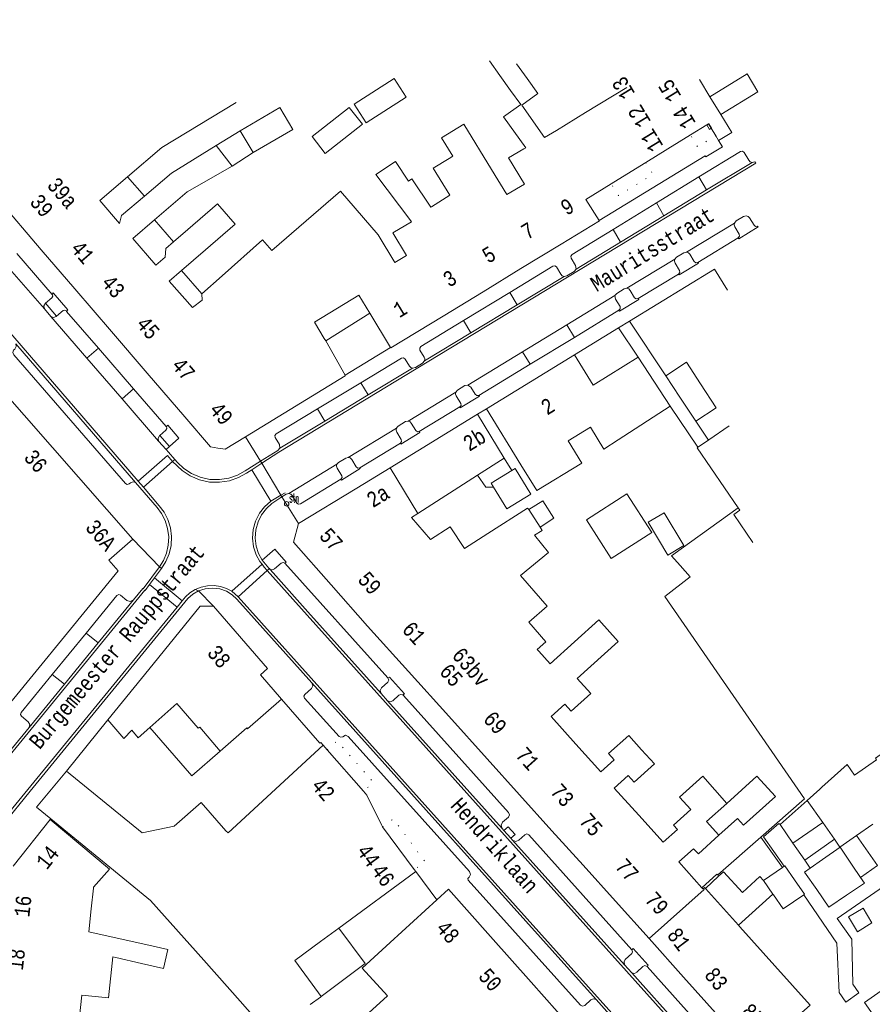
# Model space of a CAD drawing. Header units: metres. Extents: x 196790 to 198335, y 354523 to 356036.
# Tile 102 of 108: x 197571 to 197670, y 355550 to 355665. Entities that reach past the tile are written whole.
import ezdxf

# ---------------------------------------------------------------- set-up
doc = ezdxf.new("R2010")
doc.units = ezdxf.units.M
for name, pattern in [('DGN Style 1', [1.160006, 0.00193, -1.158076]), ('DGN Style 2', [186.027128, 111.616277, -74.410851]), ('DGN Style 3', [260.437979, 186.027128, -74.410851])]:
    doc.linetypes.add(name, pattern=pattern)
for name, color, linetype, lineweight in [('afdak', 252, 'DGN Style 2', 18), ('bij- of bedrijfsgebouw', 252, 'Continuous', 18), ('carport', 252, 'Continuous', 18), ('functiescheiding', 252, 'Continuous', 18), ('hoofdgebouw', 252, 'Continuous', 18), ('huisnummer BAG', 252, 'Continuous', 18), ('kant asfaltverharding', 252, 'Continuous', 18), ('kant klinkerverharding', 252, 'Continuous', 18), ('kant muur (extern)', 252, 'Continuous', 18), ('kant tegelverharding', 252, 'Continuous', 18), ('molgoot', 252, 'DGN Style 3', 18), ('overig WOZ', 252, 'DGN Style 1', 18), ('raster', 252, 'Continuous', 18), ('schutting', 252, 'Continuous', 18), ('straatnaam', 252, 'Continuous', 18), ('straatnaambord', 252, 'Continuous', 18), ('tuinhuis', 252, 'DGN Style 2', 18), ('vlakafsluiter grijs', 252, 'DGN Style 2', 18)]:
    doc.layers.add(name, color=color, linetype=linetype, lineweight=lineweight)
doc.styles.add('Style-Courier New', font='cour.ttf')
doc.styles.add('Style-simplex', font='simplex.shx')

# ---------------------------------------------------------------- blocks, each defined once
blk = doc.blocks.new('S435')
at = {"layer": 'straatnaambord', "color": 7, "linetype": 'Continuous', "lineweight": 0}
blk.add_circle((0, 0), 0.263, dxfattribs=at)
blk.add_circle((0, 0), 0.263, dxfattribs=at)
at = {"layer": 'straatnaambord', "color": 7, "linetype": 'Continuous', "lineweight": 0, "style": 'Style-simplex', "width": 0.428569}
blk.add_text('stn', height=1.05, dxfattribs=at).set_placement((0.32, 0.18))

msp = doc.modelspace()

# ---------------------------------------------------------------- linework, layer by layer
at = {"layer": 'afdak'}
for p, q in [((197593.874, 355650.014), (197596.673, 355651.722)), ((197598.172, 355649.168), (197595.751, 355647.58)), ((197583.545, 355646.337), (197585.526, 355644.117)), ((197586.68, 355641.327), (197588.909, 355638.782)), ((197592.189, 355632.729), (197589.849, 355635.452)), ((197606.635, 355627.252), (197611.785, 355630.461)), ((197627.447, 355613.602), (197628.335, 355612.168)), ((197644.2, 355606.117), (197646.054, 355607.237)), ((197646.054, 355607.237), (197648.356, 355603.426)), ((197646.502, 355602.307), (197644.2, 355606.117)), ((197648.356, 355603.426), (197646.502, 355602.307)), ((197652.418, 355564.904), (197652.307, 355565.037)), ((197654.725, 355559.179), (197658.743, 355562.808))]:
    msp.add_line(p, q, dxfattribs=at)
at = {"layer": 'afdak', "flags": 128}
for points in [[(197626.198, 355610.217), (197625.293, 355610.204), (197624.337, 355611.604)], [(197630.284, 355607.588), (197631.939, 355608.629), (197633.228, 355606.581), (197631.606, 355605.56)], [(197594.341, 355579.454), (197591.041, 355576.571), (197586.163, 355582.22)], [(197652.449, 355569.667), (197654.609, 355571.61), (197655.309, 355570.832), (197659.026, 355574.175), (197656.878, 355576.562), (197653.368, 355573.37)], [(197650.47, 355563.54), (197652.213, 355565.15), (197652.307, 355565.037)], [(197657.643, 355564.387), (197657.23, 355564.851), (197655.179, 355562.997), (197652.991, 355565.419), (197652.418, 355564.904)]]:
    msp.add_lwpolyline(points, dxfattribs=at)
at = {"layer": 'bij- of bedrijfsgebouw'}
for p, q in [((197625.706, 355659.871), (197626.943, 355658.148)), ((197630.105, 355657.8), (197628.873, 355659.526)), ((197626.943, 355658.148), (197628.18, 355656.425)), ((197628.18, 355656.425), (197629.36, 355654.782)), ((197596.673, 355651.722), (197598.172, 355649.168)), ((197646.257, 355623.173), (197648.659, 355624.77)), ((197648.659, 355624.77), (197650.303, 355622.244)), ((197647.91, 355620.686), (197646.257, 355623.173)), ((197650.303, 355622.244), (197652.114, 355619.465)), ((197649.762, 355617.901), (197647.91, 355620.686)), ((197652.114, 355619.465), (197649.762, 355617.901)), ((197653.623, 355617.339), (197651.268, 355615.729)), ((197649.986, 355614.85), (197651.224, 355615.699)), ((197651.224, 355615.699), (197651.268, 355615.729)), ((197586.214, 355562.062), (197574.596, 355571.591)), ((197664.517, 355566.838), (197663.09, 355565.848)), ((197659.852, 355565.925), (197657.643, 355564.387)), ((197660.032, 355566.051), (197659.852, 355565.925)), ((197668.943, 355564.764), (197667.983, 355566.18)), ((197657.643, 355564.387), (197658.743, 355562.808)), ((197658.743, 355562.808), (197658.79, 355562.74)), ((197582.678, 355557.601), (197585.663, 355556.93)), ((197585.171, 355554.746), (197582.186, 355555.418))]:
    msp.add_line(p, q, dxfattribs=at)
at = {"layer": 'bij- of bedrijfsgebouw', "flags": 128}
for points in [[(197629.484, 355654.686), (197631.339, 355656.073), (197630.105, 355657.8)], [(197598.172, 355649.168), (197602.791, 355651.879), (197601.292, 355654.433), (197596.673, 355651.722)], [(197654.693, 355607.788), (197649.917, 355614.803), (197649.986, 355614.85)], [(197574.596, 355571.591), (197572.945, 355572.945), (197576.458, 355577.117)], [(197595.258, 355569.932), (197595.016, 355570.18), (197592.133, 355573.466), (197589.001, 355570.721), (197585.259, 355569.942), (197576.458, 355577.117)], [(197667.983, 355566.18), (197666.569, 355568.262), (197664.517, 355566.838)], [(197660.032, 355566.051), (197660.121, 355566.113), (197661.265, 355564.455)], [(197663.09, 355565.848), (197662.422, 355565.384), (197663.842, 355563.338)], [(197667.329, 355562.694), (197669.396, 355564.097), (197668.943, 355564.764)], [(197662.322, 355562.738), (197662.408, 355562.797), (197661.265, 355564.455)], [(197658.79, 355562.74), (197659.937, 355561.092), (197662.322, 355562.738)], [(197663.842, 355563.338), (197665.262, 355561.291), (197667.329, 355562.694)], [(197585.663, 355556.93), (197588.238, 355556.351), (197587.75, 355554.165), (197585.171, 355554.746)]]:
    msp.add_lwpolyline(points, dxfattribs=at)
at = {"layer": 'carport', "flags": 128}
msp.add_lwpolyline([(197606.115, 355550.887), (197611.217, 355554.746), (197608.167, 355558.837)], dxfattribs=at)
at = {"layer": 'functiescheiding'}
for p, q in [((197651.409, 355655.686), (197655.722, 355658.335)), ((197656.982, 355656.259), (197652.655, 355653.63)), ((197651.019, 355644.826), (197650.121, 355646.343)), ((197645.164, 355643.311), (197646.042, 355641.809)), ((197640.988, 355638.744), (197640.109, 355640.219)), ((197628.088, 355632.878), (197628.96, 355631.459)), ((197623.542, 355628.186), (197622.696, 355629.601)), ((197634.726, 355629.11), (197635.606, 355627.654)), ((197578.812, 355625.233), (197580.167, 355626.401)), ((197630.46, 355624.532), (197629.561, 355625.974)), ((197610.717, 355622.357), (197611.588, 355620.959)), ((197584.263, 355621.675), (197582.908, 355620.496)), ((197606.529, 355617.906), (197605.67, 355619.318)), ((197584.785, 355610.907), (197588.194, 355613.901)), ((197585.393, 355610.203), (197588.806, 355613.194)), ((197601.419, 355609.26), (197599.194, 355613)), ((197598.029, 355612.232), (197600.243, 355608.577)), ((197599.244, 355601.233), (197595.692, 355598.083)), ((197596.451, 355597.453), (197599.828, 355600.493)), ((197586.69, 355599.642), (197589.929, 355596.964)), ((197589.334, 355596.238), (197586.115, 355598.871)), ((197580.134, 355592.059), (197584.246, 355597.075)), ((197578.725, 355593.211), (197580.134, 355592.059)), ((197576.195, 355587.254), (197580.134, 355592.059)), ((197576.195, 355587.254), (197574.778, 355588.392)), ((197572.073, 355582.228), (197576.195, 355587.254)), ((197664.541, 355571.151), (197661.07, 355568.761)), ((197662.455, 355566.764), (197665.916, 355569.191)), ((197668.477, 355569.631), (197670.913, 355566.133))]:
    msp.add_line(p, q, dxfattribs=at)
at = {"layer": 'hoofdgebouw'}
for p, q in [((197636.917, 355653.835), (197641.713, 355656.766)), ((197596.196, 355655.024), (197587.542, 355649.75)), ((197632.144, 355650.924), (197629.484, 355654.686)), ((197633.52, 355651.759), (197636.917, 355653.835)), ((197633.52, 355651.759), (197632.144, 355650.924)), ((197651.04, 355652.399), (197649.142, 355651.229)), ((197651.04, 355652.399), (197651.247, 355652.527)), ((197651.247, 355652.527), (197651.27, 355652.541)), ((197646.495, 355649.597), (197649.142, 355651.229)), ((197583.545, 355646.337), (197587.542, 355649.75)), ((197588.683, 355646.777), (197593.874, 355650.014)), ((197593.874, 355650.014), (197595.751, 355647.58)), ((197629.714, 355649.61), (197629.951, 355649.717)), ((197646.495, 355649.597), (197643.931, 355648.017)), ((197595.751, 355647.58), (197590.484, 355644.59)), ((197625.97, 355647.225), (197627.755, 355644.28)), ((197643.931, 355648.017), (197641.711, 355646.648)), ((197580.338, 355643.598), (197583.545, 355646.337)), ((197585.526, 355644.117), (197588.683, 355646.777)), ((197639.905, 355645.535), (197641.711, 355646.648)), ((197629.803, 355645.517), (197627.755, 355644.28)), ((197636.926, 355643.699), (197639.905, 355645.535)), ((197567.939, 355644.35), (197573.506, 355637.86)), ((197590.484, 355644.59), (197586.68, 355641.327)), ((197618.979, 355642.861), (197621.082, 355644.222)), ((197638.515, 355641.252), (197636.926, 355643.699)), ((197618.896, 355642.808), (197618.979, 355642.861)), ((197586.68, 355641.327), (197584.183, 355639.184)), ((197616.629, 355641.119), (197616.551, 355641.244)), ((197588.909, 355638.782), (197590.565, 355640.208)), ((197612.759, 355639.579), (197614.676, 355636.385)), ((197634.076, 355638.518), (197629.386, 355635.661)), ((197573.506, 355637.86), (197577.402, 355633.318)), ((197592.621, 355637.852), (197589.849, 355635.452)), ((197616.037, 355637.207), (197614.676, 355636.385)), ((197629.386, 355635.661), (197624.976, 355632.975)), ((197589.849, 355635.452), (197588.407, 355634.204)), ((197592.189, 355632.729), (197594.565, 355634.836)), ((197651.951, 355635.586), (197653.435, 355633.161)), ((197581.667, 355628.347), (197577.402, 355633.318)), ((197610.492, 355632.583), (197605.32, 355629.434)), ((197611.785, 355630.461), (197610.492, 355632.583)), ((197624.976, 355632.975), (197620.323, 355630.141)), ((197614.205, 355626.489), (197611.785, 355630.461)), ((197605.32, 355629.434), (197606.473, 355627.54)), ((197585.85, 355623.47), (197581.667, 355628.347)), ((197606.473, 355627.54), (197606.635, 355627.252)), ((197606.635, 355627.252), (197608.888, 355623.245)), ((197625.39, 355619.341), (197635.636, 355625.613)), ((197635.636, 355625.613), (197637.784, 355622.104)), ((197643.037, 355625.355), (197637.784, 355622.104)), ((197646.756, 355619.623), (197643.037, 355625.355)), ((197590.213, 355618.384), (197585.85, 355623.47)), ((197584.185, 355604.161), (197568.271, 355622.256)), ((197640.72, 355615.705), (197646.756, 355619.623)), ((197614.141, 355612.479), (197624.338, 355618.699)), ((197624.338, 355618.699), (197627.447, 355613.602)), ((197625.39, 355619.341), (197629.387, 355612.811)), ((197627.447, 355613.602), (197624.337, 355611.604)), ((197631.229, 355609.802), (197629.387, 355612.811)), ((197610.255, 355610.08), (197614.141, 355612.479)), ((197617.39, 355607.154), (197614.141, 355612.479)), ((197624.337, 355611.604), (197617.39, 355607.154)), ((197603.471, 355605.966), (197610.255, 355610.08)), ((197617.39, 355607.154), (197616.616, 355606.658)), ((197631.606, 355605.56), (197630.284, 355607.588)), ((197654.876, 355607.52), (197654.171, 355607.032)), ((197654.171, 355607.032), (197656.415, 355603.78)), ((197618.865, 355604.11), (197616.616, 355606.658)), ((197621.145, 355605.596), (197618.865, 355604.11)), ((197622.791, 355603.071), (197621.145, 355605.596)), ((197625.513, 355604.809), (197622.791, 355603.071)), ((197611.516, 355594.003), (197607.28, 355598.824)), ((197616.264, 355588.738), (197611.516, 355594.003)), ((197586.019, 355588.986), (197581.25, 355583.115)), ((197620.972, 355583.518), (197616.264, 355588.738)), ((197597.539, 355582.069), (197601.493, 355585.497)), ((197625.453, 355578.55), (197620.972, 355583.518)), ((197594.341, 355579.454), (197591.96, 355582.27)), ((197597.45, 355582.171), (197594.341, 355579.454)), ((197597.45, 355582.171), (197597.539, 355582.069)), ((197606.33, 355580.156), (197595.258, 355569.932)), ((197606.791, 355579.629), (197606.33, 355580.156)), ((197611.03, 355574.79), (197606.791, 355579.629)), ((197629.227, 355574.365), (197625.453, 355578.55)), ((197611.425, 355574.339), (197611.03, 355574.79)), ((197613.122, 355570.867), (197611.425, 355574.339)), ((197629.227, 355574.365), (197632.985, 355570.199)), ((197653.368, 355573.37), (197650.998, 355571.28)), ((197574.552, 355571.511), (197570.228, 355566.057)), ((197613.234, 355570.714), (197613.122, 355570.867)), ((197613.27, 355570.666), (197613.234, 355570.714)), ((197616.952, 355565.667), (197613.27, 355570.666)), ((197652.449, 355569.667), (197650.998, 355571.28)), ((197632.985, 355570.199), (197636.625, 355566.163)), ((197636.625, 355566.163), (197640.391, 355561.988)), ((197608.167, 355558.837), (197617.124, 355565.433)), ((197617.124, 355565.433), (197616.952, 355565.667)), ((197579.321, 355561.096), (197579.582, 355563.489)), ((197650.875, 355563.481), (197654.725, 355559.179)), ((197619.587, 355562.129), (197620.943, 355563.368)), ((197625.824, 355557.89), (197620.943, 355563.368)), ((197579.321, 355561.096), (197579.029, 355558.421)), ((197592.453, 355555.119), (197586.214, 355562.062)), ((197614.149, 355557.163), (197619.587, 355562.129)), ((197644.306, 355557.643), (197640.391, 355561.988)), ((197606.044, 355557.273), (197608.167, 355558.837)), ((197654.725, 355559.179), (197654.872, 355559.015)), ((197654.872, 355559.015), (197658.967, 355554.44)), ((197579.029, 355558.421), (197582.678, 355557.601)), ((197630.575, 355552.557), (197625.824, 355557.89)), ((197603.041, 355555.062), (197606.044, 355557.273)), ((197648.322, 355553.155), (197644.306, 355557.643)), ((197581.849, 355555.494), (197582.186, 355555.418)), ((197596.657, 355550.36), (197592.453, 355555.119)), ((197603.041, 355555.062), (197605.792, 355551.325)), ((197652.416, 355548.579), (197648.322, 355553.155)), ((197635.625, 355546.888), (197630.575, 355552.557)), ((197577.66, 355545.886), (197578.224, 355551.058)), ((197604.84, 355549.948), (197606.027, 355550.822)), ((197605.792, 355551.325), (197606.115, 355550.887)), ((197606.115, 355550.887), (197606.027, 355550.822)), ((197609.726, 355547.255), (197613.838, 355550.979)), ((197600.103, 355546.459), (197596.657, 355550.36))]:
    msp.add_line(p, q, dxfattribs=at)
at = {"layer": 'hoofdgebouw', "flags": 128}
for points in [[(197629.951, 355649.717), (197627.35, 355653.338), (197629.36, 355654.782)], [(197621.031, 355648.504), (197621.452, 355648.762), (197620.136, 355650.904), (197622.73, 355652.498), (197625.97, 355647.225)], [(197629.714, 355649.61), (197627.945, 355648.567), (197629.803, 355645.517)], [(197621.082, 355644.222), (197619.158, 355647.353), (197621.031, 355648.504)], [(197616.551, 355641.244), (197612.493, 355646.609), (197614.783, 355648.136), (197616.3, 355645.862), (197616.687, 355646.12), (197618.896, 355642.808)], [(197580.338, 355643.598), (197582.627, 355640.918), (197582.83, 355641.846), (197585.526, 355644.117)], [(197600.372, 355637.757), (197608.361, 355644.664), (197612.759, 355639.579)], [(197590.565, 355640.208), (197594.049, 355643.208), (197596.089, 355640.839), (197592.621, 355637.852)], [(197616.037, 355637.207), (197614.449, 355639.811), (197616.629, 355641.119)], [(197634.076, 355638.518), (197638.529, 355641.23), (197638.515, 355641.252)], [(197584.183, 355639.184), (197586.859, 355636.066), (197587.933, 355637.013), (197588, 355637.999), (197588.909, 355638.782)], [(197594.565, 355634.836), (197599.265, 355639.004), (197600.372, 355637.757)], [(197588.407, 355634.204), (197591.131, 355631.117), (197592.242, 355631.992), (197592.189, 355632.729)], [(197620.323, 355630.141), (197614.238, 355626.434), (197614.205, 355626.489)], [(197608.888, 355623.245), (197608.917, 355623.194), (197597.307, 355616.089)], [(197594.081, 355614.762), (197593.207, 355614.893), (197590.213, 355618.384)], [(197631.229, 355609.802), (197636.473, 355612.999), (197634.888, 355615.603), (197637.484, 355617.187), (197639.048, 355614.62), (197640.72, 355615.705)], [(197597.307, 355616.089), (197594.932, 355614.635), (197594.081, 355614.762)], [(197630.284, 355607.588), (197630.161, 355607.776), (197625.513, 355604.809)], [(197607.28, 355598.824), (197602.895, 355603.814), (197603.471, 355605.966)], [(197630.966, 355604.598), (197631.863, 355605.166), (197631.606, 355605.56)], [(197566.628, 355581.113), (197582.46, 355600.453), (197581.368, 355601.697), (197584.185, 355604.161)], [(197629.344, 355599.932), (197632.6, 355602.613), (197630.966, 355604.598)], [(197630.293, 355594.476), (197632.452, 355596.349), (197629.344, 355599.932)], [(197593.553, 355596.365), (197592.014, 355596.331), (197586.019, 355588.986)], [(197601.493, 355585.497), (197599.029, 355588.34), (197599.848, 355589.069), (197593.553, 355596.365)], [(197631.474, 355591.091), (197631.269, 355591.319), (197632.275, 355592.191), (197630.293, 355594.476)], [(197635.943, 355587.931), (197640.727, 355592.223), (197638.466, 355594.743), (197632.777, 355589.639), (197631.474, 355591.091)], [(197634.495, 355584.937), (197635.225, 355584.123), (197637.516, 355586.179), (197635.943, 355587.931)], [(197586.163, 355582.22), (197589.295, 355585.019), (197591.782, 355582.119), (197591.96, 355582.27)], [(197635.792, 355580.286), (197632.898, 355583.505), (197634.495, 355584.937)], [(197581.25, 355583.115), (197583.122, 355580.943), (197584.034, 355581.923), (197584.806, 355581.007), (197586.163, 355582.22)], [(197643.438, 355579.626), (197641.948, 355581.286), (197639.596, 355579.175), (197640.239, 355578.459)], [(197640.239, 355578.459), (197638.686, 355577.066), (197635.792, 355580.286)], [(197641.889, 355576.623), (197642.576, 355575.857), (197644.927, 355577.967), (197643.438, 355579.626)], [(197643.1, 355572.004), (197640.261, 355575.162), (197641.889, 355576.623)], [(197649.782, 355575.836), (197650.567, 355576.566), (197653.368, 355573.37)], [(197649.782, 355575.836), (197647.859, 355574.113), (197649.165, 355572.655), (197647.151, 355570.851), (197647.609, 355570.34)], [(197579.582, 355563.489), (197579.595, 355563.611), (197581.459, 355565.714), (197574.552, 355571.511)], [(197647.609, 355570.34), (197645.94, 355568.846), (197643.1, 355572.004)], [(197650.47, 355563.54), (197647.78, 355566.571), (197649.506, 355568.098), (197650.052, 355567.513), (197652.449, 355569.667)], [(197644.306, 355557.643), (197650.735, 355563.349), (197650.642, 355563.46)], [(197650.642, 355563.46), (197650.586, 355563.41), (197650.47, 355563.54)], [(197650.642, 355563.46), (197650.782, 355563.585), (197650.875, 355563.481)], [(197613.838, 355550.979), (197610.9, 355554.196), (197614.149, 355557.163)], [(197578.224, 355551.058), (197581.328, 355550.72), (197581.849, 355555.494)], [(197658.967, 355554.44), (197663.062, 355549.866), (197661.115, 355548.123)], [(197670.873, 355548.088), (197669.407, 355550.199), (197674.355, 355553.635)]]:
    msp.add_lwpolyline(points, dxfattribs=at)
at = {"layer": 'kant asfaltverharding'}
msp.add_line((197574.552, 355571.511), (197574.596, 355571.591), dxfattribs=at)
at = {"layer": 'kant asfaltverharding', "flags": 128}
msp.add_lwpolyline([(197647.925, 355601.066), (197646.918, 355602.214), (197648.064, 355603.022)], dxfattribs=at)
at = {"layer": 'kant klinkerverharding'}
for p, q in [((197651.409, 355655.686), (197650.2, 355657.683)), ((197655.722, 355658.335), (197656.982, 355656.259)), ((197652.655, 355653.63), (197651.409, 355655.686)), ((197652.655, 355653.63), (197653.945, 355651.5)), ((197656.305, 355648.031), (197651.019, 355644.826)), ((197656.633, 355648.11), (197656.305, 355648.031)), ((197645.164, 355643.311), (197650.121, 355646.343)), ((197651.019, 355644.826), (197646.042, 355641.809)), ((197640.109, 355640.219), (197645.164, 355643.311)), ((197646.042, 355641.809), (197640.988, 355638.744)), ((197648.668, 355637.588), (197654.263, 355640.975)), ((197654.702, 355639.246), (197649.984, 355636.377)), ((197640.988, 355638.744), (197635.802, 355635.6)), ((197574.763, 355632.664), (197570.649, 355637.429)), ((197573.86, 355630.96), (197569.272, 355636.266)), ((197641.73, 355633.381), (197647.296, 355636.753)), ((197634.421, 355634.758), (197628.96, 355631.459)), ((197647.758, 355635.033), (197643.028, 355632.168)), ((197622.696, 355629.601), (197628.088, 355632.878)), ((197634.726, 355629.11), (197640.341, 355632.52)), ((197628.96, 355631.459), (197623.542, 355628.186)), ((197573.86, 355630.96), (197574.619, 355630.083)), ((197574.619, 355630.083), (197578.812, 355625.233)), ((197580.167, 355626.401), (197576.455, 355630.684)), ((197635.606, 355627.654), (197640.802, 355630.806)), ((197629.561, 355625.974), (197634.726, 355629.11)), ((197623.542, 355628.186), (197618.142, 355624.924)), ((197630.46, 355624.532), (197635.606, 355627.654)), ((197570.537, 355626.904), (197584.486, 355610.762)), ((197584.263, 355621.675), (197580.167, 355626.401)), ((197623.183, 355622.101), (197629.561, 355625.974)), ((197578.812, 355625.233), (197582.908, 355620.496)), ((197624.476, 355620.901), (197630.46, 355624.532)), ((197616.745, 355624.072), (197611.588, 355620.959)), ((197605.67, 355619.318), (197610.717, 355622.357)), ((197611.588, 355620.959), (197606.529, 355617.906)), ((197621.797, 355621.272), (197616.242, 355617.905)), ((197582.908, 355620.496), (197587.156, 355615.583)), ((197617.544, 355616.684), (197622.256, 355619.555)), ((197606.529, 355617.906), (197601.277, 355614.735)), ((197614.892, 355617.09), (197609.27, 355613.676)), ((197588.037, 355614.588), (197587.156, 355615.583)), ((197610.602, 355612.468), (197615.34, 355615.339)), ((197588.32, 355614.269), (197588.037, 355614.588)), ((197588.32, 355614.269), (197589.06, 355613.416)), ((197607.953, 355612.878), (197602.35, 355609.46)), ((197613.895, 355587.984), (197601.891, 355601.34)), ((197600.083, 355600.722), (197600.169, 355600.625)), ((197600.169, 355600.625), (197600.828, 355599.883)), ((197596.276, 355597.171), (197605.022, 355587.428)), ((197578.725, 355593.211), (197574.778, 355588.392)), ((197605.022, 355587.428), (197638.155, 355550.518)), ((197613.848, 355585.318), (197613.09, 355586.161)), ((197627.208, 355570.448), (197613.848, 355585.318)), ((197662.729, 355573.733), (197664.192, 355575.045)), ((197664.192, 355575.045), (197664.427, 355575.256)), ((197662.729, 355573.733), (197659.58, 355570.91)), ((197662.729, 355573.733), (197664.541, 355571.151)), ((197627.208, 355570.448), (197627.408, 355570.223)), ((197659.58, 355570.91), (197661.07, 355568.761)), ((197664.541, 355571.151), (197665.916, 355569.191)), ((197668.477, 355569.631), (197670.382, 355570.949)), ((197628.212, 355569.328), (197627.408, 355570.223)), ((197628.417, 355569.1), (197628.212, 355569.328)), ((197641.46, 355554.582), (197628.417, 355569.1)), ((197661.07, 355568.761), (197662.455, 355566.764)), ((197662.455, 355566.764), (197663.09, 355565.848)), ((197670.913, 355566.133), (197668.943, 355564.764)), ((197642.307, 355553.639), (197641.46, 355554.582)), ((197656.071, 355541.008), (197644.075, 355554.37)), ((197655.243, 355539.24), (197642.307, 355553.639)), ((197638.155, 355550.518), (197641.671, 355546.601))]:
    msp.add_line(p, q, dxfattribs=at)
at = {"layer": 'kant klinkerverharding', "flags": 128}
for points in [[(197650.121, 355646.343), (197654.968, 355649.308), (197655.199, 355649.339), (197655.385, 355649.199), (197655.938, 355648.276), (197656.092, 355648.11), (197656.305, 355648.031)], [(197655.637, 355641.808), (197655.312, 355641.739), (197654.463, 355641.217), (197654.263, 355640.975)], [(197656.954, 355640.615), (197656.723, 355640.572), (197656.54, 355640.719), (197656.015, 355641.561), (197655.855, 355641.728), (197655.637, 355641.808)], [(197654.702, 355639.246), (197654.84, 355639.433), (197654.821, 355639.665), (197654.286, 355640.529), (197654.224, 355640.749), (197654.263, 355640.975)], [(197635.802, 355635.6), (197635.756, 355636.017), (197635.229, 355636.879), (197635.201, 355637.113), (197635.34, 355637.302), (197640.109, 355640.219)], [(197648.668, 355637.588), (197648.361, 355637.517), (197647.497, 355636.997), (197647.296, 355636.753)], [(197649.984, 355636.377), (197649.755, 355636.349), (197649.57, 355636.486), (197649.045, 355637.334), (197648.888, 355637.508), (197648.668, 355637.588)], [(197628.088, 355632.878), (197633.115, 355635.933), (197633.336, 355635.987), (197633.52, 355635.853), (197634.032, 355635.011), (197634.197, 355634.839), (197634.421, 355634.758)], [(197647.758, 355635.033), (197647.902, 355635.223), (197647.853, 355635.456), (197647.346, 355636.299), (197647.264, 355636.52), (197647.296, 355636.753)], [(197635.802, 355635.6), (197635.574, 355635.335), (197634.729, 355634.819), (197634.421, 355634.758)], [(197641.73, 355633.381), (197641.404, 355633.307), (197640.547, 355632.779), (197640.341, 355632.52)], [(197643.028, 355632.168), (197642.804, 355632.141), (197642.624, 355632.276), (197642.11, 355633.133), (197641.949, 355633.301), (197641.73, 355633.381)], [(197573.979, 355631.655), (197574.728, 355632.266), (197574.829, 355632.458), (197574.763, 355632.664)], [(197640.802, 355630.806), (197640.939, 355630.997), (197640.928, 355631.232), (197640.383, 355632.088), (197640.341, 355632.52)], [(197573.86, 355630.96), (197573.784, 355631.325), (197573.979, 355631.655)], [(197574.619, 355630.083), (197574.929, 355629.975), (197575.236, 355630.089), (197575.286, 355630.131)], [(197575.286, 355630.131), (197576.044, 355630.77), (197576.23, 355630.83), (197576.405, 355630.742), (197576.455, 355630.684)], [(197618.142, 355624.924), (197618.168, 355625.145), (197618.094, 355625.355), (197617.607, 355626.163), (197617.596, 355626.39), (197617.723, 355626.578), (197622.696, 355629.601)], [(197584.486, 355610.762), (197584.193, 355610.837), (197583.911, 355610.726), (197583.749, 355610.6), (197583.524, 355610.516), (197583.307, 355610.621), (197570.291, 355625.639), (197570.193, 355625.892), (197570.277, 355626.15), (197570.433, 355626.282), (197570.587, 355626.576), (197570.537, 355626.904)], [(197610.717, 355622.357), (197615.461, 355625.214), (197615.695, 355625.256), (197615.891, 355625.123), (197616.381, 355624.311), (197616.536, 355624.15), (197616.745, 355624.072)], [(197618.142, 355624.924), (197617.928, 355624.663), (197617.08, 355624.15), (197616.745, 355624.072)], [(197623.183, 355622.101), (197622.853, 355622.034), (197621.997, 355621.505), (197621.797, 355621.272)], [(197624.476, 355620.901), (197624.236, 355620.872), (197624.047, 355621.023), (197623.543, 355621.862), (197623.183, 355622.101)], [(197584.263, 355621.675), (197588.067, 355617.285), (197588.072, 355617.267)], [(197622.256, 355619.555), (197622.409, 355619.734), (197622.388, 355619.969), (197621.828, 355620.84), (197621.762, 355621.052), (197621.797, 355621.272)], [(197601.277, 355614.735), (197601.239, 355615.165), (197600.748, 355616), (197600.717, 355616.231), (197600.856, 355616.419), (197605.67, 355619.318)], [(197616.242, 355617.905), (197615.949, 355617.845), (197615.07, 355617.297), (197614.967, 355617.205), (197614.892, 355617.09)], [(197617.544, 355616.684), (197617.316, 355616.657), (197617.14, 355616.804), (197616.612, 355617.651), (197616.459, 355617.824), (197616.242, 355617.905)], [(197587.156, 355615.583), (197587.1, 355615.896), (197587.257, 355616.173), (197587.325, 355616.231)], [(197587.325, 355616.231), (197588.024, 355616.829), (197588.138, 355617.048), (197588.072, 355617.267)], [(197615.34, 355615.339), (197615.467, 355615.535), (197615.425, 355615.764), (197614.908, 355616.617), (197614.843, 355616.852), (197614.892, 355617.09)], [(197599.055, 355613.233), (197601.058, 355614.474), (197601.277, 355614.735)], [(197589.06, 355613.416), (197589.355, 355613.076), (197590.101, 355612.377), (197590.999, 355611.789), (197592.022, 355611.358), (197593.125, 355611.118)], [(197593.125, 355611.118), (197594.254, 355611.087), (197595.35, 355611.261), (197596.362, 355611.617), (197597.254, 355612.117), (197599.055, 355613.233)], [(197608.413, 355611.127), (197608.553, 355611.317), (197608.504, 355611.547), (197607.977, 355612.403), (197607.906, 355612.638), (197607.953, 355612.878)], [(197609.27, 355613.676), (197608.986, 355613.591), (197608.14, 355613.092), (197607.953, 355612.878)], [(197610.602, 355612.468), (197610.374, 355612.431), (197610.188, 355612.568), (197609.676, 355613.437), (197609.504, 355613.609), (197609.27, 355613.676)], [(197584.486, 355610.762), (197586.997, 355607.857), (197587.523, 355607.139), (197587.943, 355606.31), (197588.225, 355605.395), (197588.347, 355604.43)], [(197608.413, 355611.127), (197603.685, 355608.259), (197603.455, 355608.231), (197603.26, 355608.355), (197602.744, 355609.22), (197602.574, 355609.385), (197602.35, 355609.46)], [(197602.35, 355609.46), (197602.036, 355609.395), (197601.536, 355609.063)], [(197601.536, 355609.063), (197600.372, 355608.291), (197599.731, 355607.716), (197599.176, 355606.996), (197598.751, 355606.153)], [(197598.751, 355606.153), (197598.494, 355605.225), (197598.425, 355604.265), (197598.541, 355603.329), (197598.823, 355602.464), (197599.233, 355601.707)], [(197588.347, 355604.43), (197588.299, 355603.459), (197588.087, 355602.526), (197587.731, 355601.667), (197587.26, 355600.911)], [(197599.233, 355601.707), (197600.029, 355600.783), (197600.083, 355600.722)], [(197601.891, 355601.34), (197601.672, 355601.428), (197601.449, 355601.348), (197600.685, 355600.696), (197600.437, 355600.585), (197600.169, 355600.625)], [(197587.26, 355600.911), (197585.387, 355598.38), (197585.38, 355598.419), (197585.344, 355598.414), (197584.246, 355597.075)], [(197613.09, 355586.161), (197604.54, 355595.677), (197600.828, 355599.883)], [(197541.34, 355569.838), (197560.975, 355567.75), (197562.789, 355567.66), (197563.712, 355567.767), (197564.623, 355567.978), (197565.504, 355568.29), (197566.34, 355568.695), (197567.822, 355569.745), (197568.554, 355570.421), (197568.807, 355570.671), (197569.042, 355570.931), (197572.194, 355574.807), (197590.586, 355597.258), (197591.144, 355597.741), (197591.828, 355598.129)], [(197591.828, 355598.129), (197592.611, 355598.379), (197593.45, 355598.458)], [(197593.45, 355598.458), (197594.286, 355598.354), (197595.062, 355598.08), (197595.733, 355597.671), (197596.276, 355597.171)], [(197578.725, 355593.211), (197582.309, 355597.586), (197582.52, 355597.698), (197582.748, 355597.628), (197583.475, 355597.022), (197583.871, 355596.897), (197584.246, 355597.075)], [(197574.778, 355588.392), (197571.154, 355583.968), (197571.086, 355583.746), (197571.195, 355583.541), (197571.98, 355582.894), (197572.159, 355582.579), (197572.073, 355582.228)], [(197613.895, 355587.984), (197613.983, 355587.735), (197613.871, 355587.496), (197613.147, 355586.833), (197612.984, 355586.508), (197613.09, 355586.161)], [(197638.155, 355550.518), (197637.833, 355550.616), (197637.52, 355550.49), (197636.808, 355549.835), (197636.561, 355549.746), (197636.324, 355549.859), (197623.248, 355564.443), (197623.204, 355564.633), (197623.342, 355564.772), (197623.512, 355565.103), (197623.391, 355565.455), (197609.267, 355581.173), (197608.935, 355581.313), (197608.615, 355581.148), (197608.395, 355581.076), (197608.188, 355581.178), (197604.185, 355585.639), (197604.106, 355585.862), (197604.209, 355586.075), (197604.972, 355586.753), (197605.137, 355587.08), (197605.022, 355587.428)], [(197615.636, 355586.006), (197615.386, 355586.075), (197615.147, 355585.972), (197614.459, 355585.334), (197614.157, 355585.197), (197613.848, 355585.318)], [(197615.636, 355586.006), (197615.703, 355585.947), (197627.946, 355572.304), (197628.042, 355572.032), (197627.916, 355571.773), (197627.254, 355571.186), (197627.08, 355570.826), (197627.208, 355570.448)], [(197548.775, 355573.895), (197561.861, 355572.504), (197562.83, 355572.546), (197563.789, 355572.828), (197564.649, 355573.335), (197565.341, 355574.015), (197572.073, 355582.228)], [(197671.759, 355579.403), (197670.692, 355578.655), (197670.817, 355578.446), (197668.258, 355576.666), (197667.392, 355577.914), (197664.427, 355575.256)], [(197628.212, 355569.328), (197628.694, 355569.773), (197627.878, 355570.659), (197627.408, 355570.223)], [(197642.316, 355556.311), (197630.3, 355569.706), (197630.078, 355569.813), (197629.845, 355569.73), (197629.139, 355569.089), (197628.776, 355568.953), (197628.417, 355569.1)], [(197665.916, 355569.191), (197666.545, 355568.294), (197668.477, 355569.631)], [(197642.316, 355556.311), (197642.39, 355556.107), (197642.299, 355555.91), (197641.541, 355555.201), (197641.39, 355554.906), (197641.46, 355554.582)], [(197644.075, 355554.37), (197643.836, 355554.477), (197643.592, 355554.381), (197642.89, 355553.702), (197642.609, 355553.57), (197642.307, 355553.639)]]:
    msp.add_lwpolyline(points, dxfattribs=at)
at = {"layer": 'kant muur (extern)'}
for p, q in [((197651.27, 355652.541), (197651.586, 355652.017)), ((197651.563, 355652.003), (197651.586, 355652.017)), ((197651.951, 355635.586), (197642.026, 355629.547)), ((197650.875, 355563.481), (197652.418, 355564.904)), ((197652.418, 355564.904), (197652.307, 355565.037))]:
    msp.add_line(p, q, dxfattribs=at)
at = {"layer": 'kant muur (extern)', "flags": 128}
for points in [[(197651.04, 355652.399), (197651.355, 355651.877), (197651.563, 355652.003)], [(197606.33, 355580.156), (197606.062, 355580.463), (197605.965, 355580.384), (197601.493, 355585.497)], [(197650.47, 355563.54), (197652.213, 355565.15), (197652.307, 355565.037)]]:
    msp.add_lwpolyline(points, dxfattribs=at)
at = {"layer": 'kant tegelverharding'}
for p, q in [((197651.247, 355652.527), (197651.563, 355652.003)), ((197651.563, 355652.003), (197652.086, 355651.139)), ((197652.414, 355650.595), (197652.086, 355651.139)), ((197573.979, 355631.655), (197575.286, 355630.131)), ((197608.888, 355623.245), (197614.205, 355626.489)), ((197625.39, 355619.341), (197624.338, 355618.699)), ((197587.325, 355616.231), (197588.439, 355614.946)), ((197588.037, 355614.588), (197588.439, 355614.946)), ((197576.458, 355577.117), (197581.25, 355583.115)), ((197617.124, 355565.433), (197619.587, 355562.129))]:
    msp.add_line(p, q, dxfattribs=at)
at = {"layer": 'kant tegelverharding', "flags": 128}
for points in [[(197638.515, 355641.252), (197650.835, 355648.796), (197650.924, 355648.67), (197652.857, 355649.862), (197652.414, 355650.595)], [(197656.954, 355640.615), (197657.021, 355640.511), (197654.775, 355639.135), (197654.702, 355639.246)], [(197647.758, 355635.033), (197647.829, 355634.921), (197650.051, 355636.281), (197649.984, 355636.377)], [(197576.455, 355630.684), (197576.587, 355630.854), (197574.889, 355632.827), (197574.763, 355632.664)], [(197640.802, 355630.806), (197640.876, 355630.71), (197643.107, 355632.057), (197643.028, 355632.168)], [(197624.476, 355620.901), (197624.542, 355620.802), (197622.31, 355619.462), (197622.256, 355619.555)], [(197588.439, 355614.946), (197589.529, 355615.917), (197588.261, 355617.427), (197588.072, 355617.267)], [(197617.544, 355616.684), (197617.595, 355616.582), (197615.371, 355615.233), (197615.34, 355615.339)], [(197610.602, 355612.468), (197610.648, 355612.376), (197608.461, 355611.04), (197608.413, 355611.127)], [(197601.891, 355601.34), (197602.038, 355601.466), (197600.712, 355602.974), (197599.233, 355601.707)], [(197615.636, 355586.006), (197615.803, 355586.14), (197614.063, 355588.075), (197613.895, 355587.984)], [(197659.58, 355570.91), (197659.427, 355571.032), (197657.638, 355569.468), (197660.032, 355566.051)], [(197672.229, 355564.143), (197666.243, 355559.982), (197667.921, 355557.568), (197668.049, 355552.33), (197668.759, 355551.307), (197667.223, 355550.239), (197666.474, 355551.338), (197666.182, 355557.081), (197662.322, 355562.738)], [(197642.316, 355556.311), (197642.458, 355556.459), (197644.215, 355554.516), (197644.075, 355554.37)]]:
    msp.add_lwpolyline(points, dxfattribs=at)
at = {"layer": 'molgoot'}
for p, q in [((197584.785, 355610.907), (197538.344, 355664.655)), ((197588.806, 355613.194), (197588.194, 355613.901)), ((197599.194, 355613), (197601.163, 355614.297)), ((197598.029, 355612.232), (197599.194, 355613)), ((197585.393, 355610.203), (197584.785, 355610.907)), ((197601.419, 355609.26), (197600.243, 355608.577)), ((197601.931, 355609.558), (197601.419, 355609.26)), ((197587.514, 355600.746), (197586.69, 355599.642)), ((197586.115, 355598.871), (197586.69, 355599.642)), ((197596.451, 355597.453), (197595.692, 355598.083)), ((197589.929, 355596.964), (197589.334, 355596.238)), ((197662.417, 355523.959), (197596.451, 355597.453))]:
    msp.add_line(p, q, dxfattribs=at)
at = {"layer": 'molgoot', "flags": 128}
for points in [[(197656.633, 355648.11), (197656.73, 355647.94), (197634.824, 355634.649), (197617.18, 355623.975), (197601.163, 355614.297)], [(197588.806, 355613.194), (197589.909, 355612.132), (197590.853, 355611.514), (197591.928, 355611.061), (197593.087, 355610.809), (197594.274, 355610.776), (197595.426, 355610.959), (197596.49, 355611.333), (197597.417, 355611.853), (197598.029, 355612.232)], [(197585.393, 355610.203), (197587.252, 355608.053), (197587.806, 355607.297), (197588.247, 355606.424), (197588.543, 355605.461), (197588.669, 355604.446)], [(197600.243, 355608.577), (197599.503, 355607.928), (197598.912, 355607.162), (197598.46, 355606.265), (197598.187, 355605.278), (197598.114, 355604.257), (197598.237, 355603.261), (197598.537, 355602.341), (197598.96, 355601.559), (197599.244, 355601.233)], [(197588.669, 355604.446), (197588.616, 355603.424), (197588.39, 355602.442), (197588.012, 355601.539), (197587.514, 355600.746)], [(197599.828, 355600.493), (197599.482, 355600.902), (197599.244, 355601.233)], [(197665.786, 355527.035), (197604.466, 355595.296), (197599.828, 355600.493)], [(197493.409, 355582.463), (197496.541, 355579.98), (197497.206, 355579.531), (197497.933, 355579.175), (197498.704, 355578.925), (197499.494, 355578.787), (197561.842, 355572.19), (197562.887, 355572.232), (197563.922, 355572.535), (197564.85, 355573.083), (197565.594, 355573.818), (197585.565, 355598.2), (197585.591, 355598.203), (197585.596, 355598.176), (197586.115, 355598.871)], [(197591.441, 355598.286), (197590.826, 355597.895), (197590.31, 355597.429), (197589.929, 355596.964)], [(197593.646, 355598.755), (197592.882, 355598.732), (197592.136, 355598.572), (197591.441, 355598.286)], [(197595.692, 355598.083), (197595.079, 355598.412), (197594.389, 355598.644), (197593.646, 355598.755)], [(197488.433, 355581.082), (197494.037, 355576.634), (197494.849, 355576.02), (197495.6, 355575.517), (197496.428, 355575.128), (197497.305, 355574.87), (197498.201, 355574.749), (197560.999, 355568.07), (197562.751, 355567.978), (197563.643, 355568.079), (197564.523, 355568.282), (197565.375, 355568.582), (197566.183, 355568.973), (197567.614, 355569.988), (197568.334, 355570.639), (197568.58, 355570.884), (197568.807, 355571.142), (197571.943, 355575.002), (197589.334, 355596.238)]]:
    msp.add_lwpolyline(points, dxfattribs=at)
at = {"layer": 'overig WOZ'}
msp.add_line((197651.27, 355652.541), (197651.586, 355652.017), dxfattribs=at)
at = {"layer": 'overig WOZ', "flags": 128}
for points in [[(197652.086, 355651.139), (197652.108, 355651.152), (197651.586, 355652.017)], [(197652.086, 355651.139), (197649.967, 355649.861), (197649.142, 355651.229)], [(197643.931, 355648.017), (197644.77, 355646.655), (197640.744, 355644.173), (197639.905, 355645.535)], [(197606.791, 355579.629), (197607.965, 355580.657), (197612.203, 355575.818), (197611.03, 355574.79)], [(197613.27, 355570.666), (197614.518, 355571.585), (197618.2, 355566.586), (197616.952, 355565.667)]]:
    msp.add_lwpolyline(points, dxfattribs=at)
at = {"layer": 'raster'}
msp.add_line((197662.422, 355573.894), (197657.337, 355569.441), dxfattribs=at)
at = {"layer": 'schutting'}
for p, q in [((197640.749, 355628.784), (197635.636, 355625.613)), ((197643.037, 355625.355), (197640.749, 355628.784)), ((197642.026, 355629.547), (197646.257, 355623.173)), ((197649.986, 355614.85), (197646.756, 355619.623)), ((197649.762, 355617.901), (197651.224, 355615.699)), ((197648.064, 355603.022), (197654.693, 355607.788)), ((197654.693, 355607.788), (197654.876, 355607.52)), ((197657.337, 355569.441), (197652.307, 355565.037)), ((197657.337, 355569.441), (197652.307, 355565.037)), ((197659.852, 355565.925), (197657.337, 355569.441))]:
    msp.add_line(p, q, dxfattribs=at)
at = {"layer": 'schutting', "flags": 128}
msp.add_lwpolyline([(197662.422, 355573.894), (197646.149, 355597.492), (197649.086, 355599.751), (197647.925, 355601.066)], dxfattribs=at)
at = {"layer": 'tuinhuis'}
for p, q in [((197628.335, 355612.168), (197628.7, 355612.391)), ((197628.7, 355612.391), (197630.532, 355609.375)), ((197667.563, 355560.147), (197669.239, 355561.167)), ((197669.239, 355561.167), (197670.281, 355559.453)), ((197668.605, 355558.434), (197667.563, 355560.147)), ((197670.281, 355559.453), (197668.605, 355558.434))]:
    msp.add_line(p, q, dxfattribs=at)
at = {"layer": 'tuinhuis', "flags": 128}
for points in [[(197609.965, 355654.804), (197611.367, 355652.639), (197616.006, 355655.642), (197614.604, 355657.807), (197609.965, 355654.804)], [(197606.59, 355649.088), (197605.061, 355651.034), (197609.382, 355654.428), (197610.911, 355652.482), (197606.59, 355649.088)], [(197626.198, 355610.217), (197625.912, 355610.684), (197628.335, 355612.168)], [(197630.532, 355609.375), (197627.754, 355607.675), (197626.198, 355610.217)], [(197637.017, 355606.412), (197639.902, 355601.915), (197644.616, 355604.939), (197641.731, 355609.436), (197637.017, 355606.412)]]:
    msp.add_lwpolyline(points, dxfattribs=at)
at = {"layer": 'vlakafsluiter grijs'}
for p, q in [((197653.945, 355651.5), (197652.414, 355650.595)), ((197640.749, 355628.784), (197642.026, 355629.547)), ((197597.307, 355616.089), (197599.055, 355613.233)), ((197589.06, 355613.416), (197588.806, 355613.194)), ((197599.055, 355613.233), (197599.194, 355613)), ((197601.536, 355609.063), (197601.419, 355609.26)), ((197601.536, 355609.063), (197603.471, 355605.966)), ((197584.185, 355604.161), (197587.26, 355600.911)), ((197587.514, 355600.746), (197587.26, 355600.911)), ((197600.083, 355600.722), (197599.828, 355600.493)), ((197591.828, 355598.129), (197591.441, 355598.286)), ((197593.553, 355596.365), (197591.828, 355598.129))]:
    msp.add_line(p, q, dxfattribs=at)

# ---------------------------------------------------------------- block references
at = {"layer": 'straatnaambord'}
msp.add_blockref('S435', (197602.082, 355608.257), dxfattribs=at)

# ---------------------------------------------------------------- texts
at = {"layer": 'huisnummer BAG', "style": 'Style-Courier New', "width": 0.694444}
for s, rotation, p in [('13', 121.41598, (197642.729, 355656.088)), ('15', 121.41598, (197648.119, 355655.779)), ('12', 121.41598, (197644.587, 355652.804)), ('14', 121.41598, (197649.808, 355652.655)), ('11', 121.41598, (197646.02, 355649.97)), ('39a', 310.70074, (197574.073, 355645.31)), ('39', 310.74416, (197572.053, 355643.355)), ('9', 31.41598, (197634.714, 355641.781)), ('7', 31.41598, (197630.127, 355638.979)), ('41', 310.74416, (197576.821, 355637.933)), ('5', 31.41598, (197625.578, 355636.199)), ('43', 310.74416, (197580.391, 355633.95)), ('3', 31.41598, (197621.023, 355633.417)), ('1', 31.41598, (197615.219, 355629.873)), ('45', 310.74416, (197584.452, 355629.129)), ('47', 310.74416, (197588.572, 355624.316)), ('49', 310.74416, (197592.976, 355619.147)), ('2', 31.46487, (197632.437, 355618.536)), ('2b', 31.46487, (197623.361, 355614.317)), ('36', 311.22905, (197571.361, 355613.594)), ('2a', 31.46487, (197612.13, 355607.749)), ('36A', 311.22905, (197578.53, 355605.443)), ('57', 311.83815, (197605.773, 355604.452)), ('59', 311.83815, (197610.264, 355599.368)), ('61', 311.83815, (197615.421, 355593.555)), ('38', 310.53915, (197592.717, 355590.85)), ('63bv', 311.06736, (197621.241, 355590.552)), ('65', 311.83815, (197619.773, 355588.651)), ('69', 311.83815, (197624.881, 355583.107)), ('71', 311.83815, (197628.649, 355578.922)), ('42', 311.06736, (197604.86, 355575.355)), ('73', 311.83815, (197632.707, 355574.668)), ('75', 311.83815, (197636.061, 355571.234)), ('14', 51.61754, (197574.147, 355565.556)), ('14', 51.61754, (197574.147, 355565.556)), ('44', 306.25076, (197610.159, 355567.793)), ('77', 311.83815, (197640.244, 355565.953)), ('46', 306.25076, (197611.873, 355565.505)), ('79', 311.83815, (197643.717, 355562.075)), ('16', 83.68512, (197572.103, 355560.065)), ('48', 311.51462, (197619.376, 355558.753)), ('81', 306.9959, (197646.323, 355558.017)), ('18', 83.68512, (197571.349, 355553.861)), ('50', 311.51462, (197624.312, 355553.172)), ('83', 309.07161, (197650.66, 355553.345)), ('85', 316.62038, (197654.929, 355548.951))]:
    msp.add_text(s, height=1.8, rotation=rotation, dxfattribs=at).set_placement(p)
at = {"layer": 'straatnaam', "style": 'Style-Courier New', "width": 0.694444}
for s, rotation, p in [('Mauritsstraat', 31.54367, (197638.218, 355632.898)), ('Burgemeester Rauppstraat', 49.90832, (197573.305, 355579.559)), ('Hendriklaan', 311.59548, (197621.068, 355573.039))]:
    msp.add_text(s, height=1.8, rotation=rotation, dxfattribs=at).set_placement(p)

doc.saveas('drawing.dxf')
